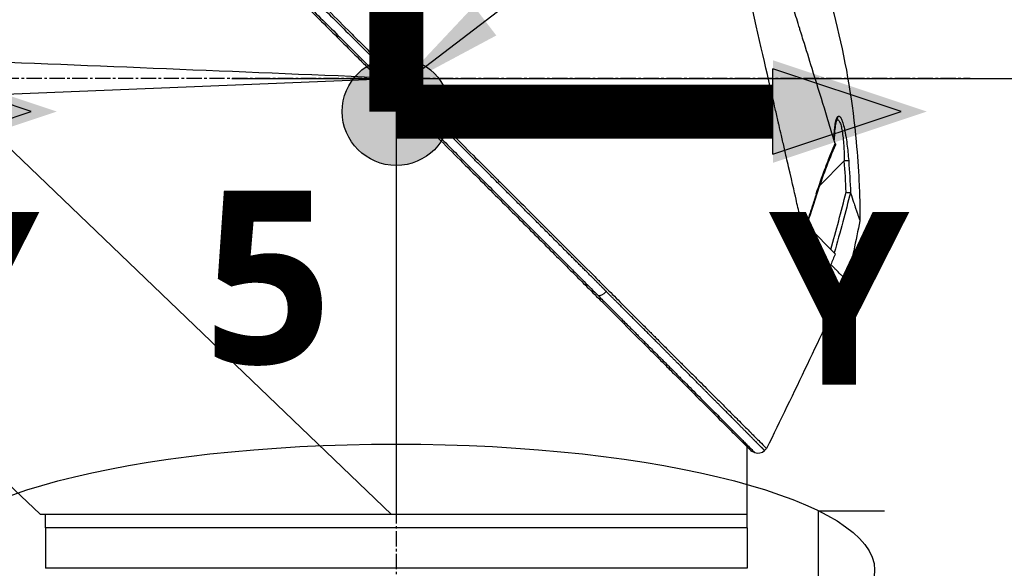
# Model space of a CAD drawing. Header units: millimetres. Extents: x 0 to 4378, y 0 to 2397.
# Tile 231 of 256: x 1460 to 1569, y 1815 to 1876. Entities that reach past the tile are written whole.
import ezdxf

# ---------------------------------------------------------------- set-up
doc = ezdxf.new("R2010")
doc.units = ezdxf.units.MM
doc.header["$LTSCALE"] = 0.2
doc.linetypes.add('CENTER2', pattern=[1.125, 0.75, -0.125, 0.125, -0.125])
for name, color, linetype in [('02_Center Line', 1, 'CENTER2'), ('07_Special Line2', 76, 'Continuous'), ('12_Before Rev.Num.', 5, 'Continuous'), ('13_After Rev.Num.', 6, 'Continuous')]:
    doc.layers.add(name, color=color, linetype=linetype)
doc.layers.add('14_Mark', color=7, linetype='Continuous', true_color=0xe03c31)
doc.styles.add('Rainbow-4.0 Style', font='malgunsl.ttf')
doc.styles.add('Rainbow-5.0 Style', font='malgunsl.ttf')
doc.dimstyles.new('Rainbow-4.0 Style', dxfattribs={"dimtxt": 3.5, "dimasz": 2.5, "dimexe": 1, "dimexo": 1, "dimgap": 1, "dimtad": 1, "dimdsep": 46, "dimtxsty": 'Rainbow-4.0 Style', "dimcen": 0, "dimclrd": 251, "dimclre": 251, "dimclrt": 7, "dimazin": 3, "dimtp": 0.1, "dimtm": 0.1, "dimtfac": 0.61, "dimtmove": 0, "dimatfit": 3, "dimfxl": 1, "dimlwd": -1, "dimlwe": -1, "dimarcsym": 1})
doc.dimstyles.new('Rainbow-5.0 Style', dxfattribs={"dimtxt": 4.5, "dimasz": 2.5, "dimexe": 1, "dimexo": 1, "dimgap": 1, "dimtad": 1, "dimdsep": 46, "dimtxsty": 'Rainbow-5.0 Style', "dimcen": 0, "dimclrd": 251, "dimclre": 251, "dimclrt": 7, "dimazin": 3, "dimtp": 0.1, "dimtm": 0.1, "dimtfac": 0.61, "dimtmove": 0, "dimatfit": 3, "dimfxl": 1, "dimlwd": -1, "dimlwe": -1, "dimarcsym": 1})

# ---------------------------------------------------------------- blocks, each defined once
blk = doc.blocks.new('*D126')
at = {"color": 251, "linetype": 'ByBlock', "transparency": 16777216}
for p, q in [((1483.19, 1869.11), (1834.85, 1869.11)), ((1829.85, 681.61), (1829.85, 1856.61)), ((1617.14, 669.11), (1834.85, 669.11))]:
    blk.add_line(p, q, dxfattribs=at)
at = {"color": 251, "transparency": 16777216}
for points in [[(1827.77, 1856.61), (1831.94, 1856.61), (1829.85, 1869.11)], [(1827.77, 681.61), (1831.94, 681.61), (1829.85, 669.11)]]:
    blk.add_solid(points, dxfattribs=at)
at = {"layer": 'Defpoints', "color": 0, "transparency": 16777216}
for p in [(1478.19, 1869.11), (1829.85, 1869.11), (1612.14, 669.11)]:
    blk.add_point(p, dxfattribs=at)
at = {"color": 7, "transparency": 16777216, "insert": (1815.75, 1269.11), "char_height": 17.5, "attachment_point": 5, "rotation": 90, "style": 'Rainbow-4.0 Style'}
blk.add_mtext('1200', dxfattribs=at)
blk = doc.blocks.new('*D127')
at = {"color": 251, "linetype": 'ByBlock', "transparency": 16777216}
for p, q in [((1556.64, 1869.11), (1778.89, 1869.11)), ((1773.89, 1770.91), (1773.89, 1856.61)), ((1667.34, 1758.41), (1778.89, 1758.41))]:
    blk.add_line(p, q, dxfattribs=at)
at = {"color": 251, "transparency": 16777216}
for points in [[(1771.81, 1856.61), (1775.98, 1856.61), (1773.89, 1869.11)], [(1771.81, 1770.91), (1775.98, 1770.91), (1773.89, 1758.41)]]:
    blk.add_solid(points, dxfattribs=at)
at = {"layer": 'Defpoints', "color": 0, "transparency": 16777216}
for p in [(1551.64, 1869.11), (1773.89, 1869.11), (1662.34, 1758.41)]:
    blk.add_point(p, dxfattribs=at)
at = {"color": 7, "transparency": 16777216, "insert": (1759.79, 1813.76), "char_height": 17.5, "attachment_point": 5, "rotation": 90, "style": 'Rainbow-4.0 Style'}
blk.add_mtext('110.7', dxfattribs=at)
blk = doc.blocks.new('*D128')
at = {"color": 251, "linetype": 'ByBlock', "transparency": 16777216}
for p, q in [((1501.44, 1915.69), (1501.44, 1965.27)), ((1612.14, 1804.58), (1612.14, 1965.27)), ((1513.94, 1960.27), (1599.64, 1960.27))]:
    blk.add_line(p, q, dxfattribs=at)
at = {"color": 251, "transparency": 16777216}
for points in [[(1513.94, 1962.35), (1513.94, 1958.18), (1501.44, 1960.27)], [(1599.64, 1962.35), (1599.64, 1958.18), (1612.14, 1960.27)]]:
    blk.add_solid(points, dxfattribs=at)
at = {"layer": 'Defpoints', "color": 0, "transparency": 16777216}
for p in [(1612.14, 1960.27), (1501.44, 1910.69), (1612.14, 1799.58)]:
    blk.add_point(p, dxfattribs=at)
at = {"color": 7, "transparency": 16777216, "insert": (1556.79, 1974.37), "char_height": 17.5, "attachment_point": 5, "style": 'Rainbow-4.0 Style'}
blk.add_mtext('110.7', dxfattribs=at)
blk = doc.blocks.new('A$C19ebd0c3_1234')
for q in [(46.93, -0.78), (54.3, 6.59)]:
    blk.add_line((46.93, 6.59), q)
blk.add_ellipse((0, 0), major_axis=(53.19, 0), ratio=0.263273)
blk = doc.blocks.new('A$C46360d6a')
at = {"layer": '07_Special Line2'}
blk.add_hatch(color=256, dxfattribs=at).paths.add_polyline_path([(49.156, 0), (34.9, 4.752), (34.9, -4.752)])
at = {"layer": '12_Before Rev.Num.'}
blk.add_hatch(color=256, dxfattribs=at).paths.add_polyline_path([(0, 49.156), (-4.752, 34.9), (4.752, 34.9)])
at = {"layer": '14_Mark'}
h = blk.add_hatch(color=256, dxfattribs=at)
h.dxf.hatch_style = 1
h.paths.add_polyline_path([(5, 0, 1), (-5, 0, 1)])
at = {"layer": '07_Special Line2'}
for p, q in [((34.9, -3.96), (34.9, 3.96)), ((46.78, 0), (34.9, 3.96)), ((34.9, -3.96), (46.78, 0))]:
    blk.add_line(p, q, dxfattribs=at)
at = {"layer": '07_Special Line2', "const_width": 5}
blk.add_lwpolyline([(34.9, 0), (0, 0)], dxfattribs=at)
at = {"layer": '12_Before Rev.Num.'}
for p, q in [((0, 46.78), (-3.96, 34.9)), ((3.96, 34.9), (0, 46.78)), ((3.96, 34.9), (-3.96, 34.9))]:
    blk.add_line(p, q, dxfattribs=at)
at = {"layer": '12_Before Rev.Num.', "const_width": 5}
blk.add_lwpolyline([(0, 34.9), (0, 0)], dxfattribs=at)
at = {"layer": '14_Mark'}
blk.add_circle((0, 0), 5, dxfattribs=at)
at = {"layer": '07_Special Line2', "insert": (34.529, -17.308), "char_height": 16, "attachment_point": 4, "style": 'Rainbow-5.0 Style'}
blk.add_mtext('{\\fMalgun Gothic Semilight|b1|i0|c129|p50;Y}', dxfattribs=at)
at = {"layer": '12_Before Rev.Num.', "insert": (-20.587, 35.725), "char_height": 16, "attachment_point": 4, "style": 'Rainbow-5.0 Style'}
blk.add_mtext('{\\fMalgun Gothic Semilight|b1|i0|c129|p50;Z}', dxfattribs=at)
at = {"layer": '14_Mark', "insert": (-17.839, -15.459), "char_height": 16, "attachment_point": 4, "style": 'Rainbow-5.0 Style'}
blk.add_mtext('{\\fMalgun Gothic Semilight|b1|i0|c129|p50;T}', dxfattribs=at)
blk = doc.blocks.new('A$Cc9315064')
at = {"layer": '07_Special Line2'}
blk.add_hatch(color=256, dxfattribs=at).paths.add_polyline_path([(49.156, 0), (34.9, 4.752), (34.9, -4.752)])
at = {"layer": '12_Before Rev.Num.'}
blk.add_hatch(color=256, dxfattribs=at).paths.add_polyline_path([(0, 49.156), (-4.752, 34.9), (4.752, 34.9)])
at = {"layer": '14_Mark'}
h = blk.add_hatch(color=256, dxfattribs=at)
h.dxf.hatch_style = 1
h.paths.add_polyline_path([(5, 0, 1), (-5, 0, 1)])
at = {"layer": '07_Special Line2'}
for p, q in [((34.9, -3.96), (34.9, 3.96)), ((46.78, 0), (34.9, 3.96)), ((34.9, -3.96), (46.78, 0))]:
    blk.add_line(p, q, dxfattribs=at)
at = {"layer": '07_Special Line2', "const_width": 5}
blk.add_lwpolyline([(34.9, 0), (0, 0)], dxfattribs=at)
at = {"layer": '12_Before Rev.Num.'}
for p, q in [((0, 46.78), (-3.96, 34.9)), ((3.96, 34.9), (0, 46.78)), ((3.96, 34.9), (-3.96, 34.9))]:
    blk.add_line(p, q, dxfattribs=at)
at = {"layer": '12_Before Rev.Num.', "const_width": 5}
blk.add_lwpolyline([(0, 34.9), (0, 0)], dxfattribs=at)
at = {"layer": '14_Mark'}
blk.add_circle((0, 0), 5, dxfattribs=at)
at = {"layer": '07_Special Line2', "insert": (34.529, -17.308), "char_height": 16, "attachment_point": 4, "style": 'Rainbow-5.0 Style'}
blk.add_mtext('{\\fMalgun Gothic Semilight|b1|i0|c129|p50;Y}', dxfattribs=at)
at = {"layer": '12_Before Rev.Num.', "insert": (-20.587, 35.725), "char_height": 16, "attachment_point": 4, "style": 'Rainbow-5.0 Style'}
blk.add_mtext('{\\fMalgun Gothic Semilight|b1|i0|c129|p50;Z}', dxfattribs=at)
at = {"layer": '14_Mark', "insert": (-17.839, -15.459), "char_height": 16, "attachment_point": 4, "style": 'Rainbow-5.0 Style'}
blk.add_mtext('{\\fMalgun Gothic Semilight|b1|i0|c129|p50;5}', dxfattribs=at)
blk = doc.blocks.new('A$C1d36c2ae')
for p, q in [((-126.38, 1369.84), (-126.38, 1369.84)), ((-121.6, 1369.64), (-121.6, 1369.65)), ((-119.77, 1369.57), (-119.77, 1369.57)), ((-119.27, 1369.55), (-119.27, 1369.55)), ((-159.7, 1367.2), (-113.08, 1369.1)), ((-113.08, 1369.1), (-112.6, 1369.12)), ((-159.7, 1367.2), (-111.22, 1320.7)), ((-110.7, 1367.22), (-110.7, 1320.7)), ((-61.73, 1364.55), (-61.73, 1364.55)), ((-61.73, 1364.55), (-61.73, 1364.55)), ((-63.62, 1357.27), (-60.89, 1360.01)), ((-63.74, 1357.16), (-63.74, 1357.16)), ((-65.11, 1352.81), (-65.06, 1352.86)), ((-65.08, 1352.88), (-65.06, 1352.86)), ((-65.06, 1352.86), (-64.8, 1352.59)), ((-61.89, 1349.68), (-64.8, 1352.59)), ((-62.39, 1348.49), (-62.39, 1348.49)), ((-62.39, 1348.49), (-62.39, 1348.49)), ((-62.39, 1348.49), (-62.39, 1348.49)), ((-71.7, 1320.7), (-71.7, 1328.22)), ((-71.22, 1327.74), (-70.85, 1327.58)), ((-69.76, 1327.8), (-69.53, 1328.03)), ((-153.8, 1324.07), (-150.3, 1320.77)), ((-111.22, 1320.7), (-150.23, 1320.7)), ((-149.7, 1319.2), (-149.7, 1320.7)), ((-110.7, 1320.7), (-111.22, 1320.7)), ((-71.7, 1320.7), (-110.7, 1320.7)), ((-71.7, 1320.7), (-110.7, 1320.7)), ((-71.7, 1319.2), (-71.7, 1320.7)), ((-71.7, 1319.2), (-149.7, 1319.2)), ((-71.7, 1319.2), (-149.7, 1319.2)), ((-149.7, 1319.2), (-149.7, 1314.7)), ((-71.7, 1319.2), (-71.7, 1314.7)), ((-71.7, 1314.7), (-149.7, 1314.7))]:
    blk.add_line(p, q)
blk.add_arc((-70.46, 1328.51), 1, 247.0478, 315.0003)
for centre, major_axis, ratio, start_param, end_param in [((-112.64, 1370.82), (-0.707, -0.708), 0.014107, 4.712384, 6.026259), ((-62.11, 1364.88), (0.365, -0.341), 0.967774, 0.031819, 0.893203), ((-60.9, 1360), (0.499, 0.036), 0.01714, 0.149461, 1.551007), ((-270.53, 1365.66), (194.42, 114.35), 0.811755, 5.576632, 5.609274), ((144.96, 1233.43), (-235.1, -235.11), 0.712878, 4.90627, 4.909966), ((-87.65, 1345.79), (-0.708, -0.706), 0.435637, 0.291628, 1.571358), ((-150.31, 1320.76), (0.685, -0.645), 0.008693, 1.464682, 1.570872), ((-150.31, 1320.76), (-0.685, 0.645), 0.008695, 4.606273, 4.712465)]:
    blk.add_ellipse(centre, major_axis=major_axis, ratio=ratio, start_param=start_param, end_param=end_param)
for points, knots in [([(-152.18, 1410.26), (-152.18, 1410.27), (-152.1, 1410.19), (-151.86, 1409.94), (-151.75, 1409.84), (-151.61, 1409.7), (-151.43, 1409.52), (-151.42, 1409.51), (-151.42, 1409.51), (-151.41, 1409.5), (-151.25, 1409.34), (-151.06, 1409.15), (-150.83, 1408.92), (-150.63, 1408.73), (-150.41, 1408.51), (-150.16, 1408.26), (-150.13, 1408.23), (-150.1, 1408.2), (-150.07, 1408.16), (-149.82, 1407.92), (-149.55, 1407.65), (-149.24, 1407.35), (-149.22, 1407.32), (-149.19, 1407.29), (-149.16, 1407.26), (-149.02, 1407.12), (-148.86, 1406.97), (-148.7, 1406.81), (-148.61, 1406.71), (-148.51, 1406.62), (-148.41, 1406.52), (-148.36, 1406.47), (-148.31, 1406.42), (-148.26, 1406.37), (-148.21, 1406.32), (-148.18, 1406.28), (-148.12, 1406.23), (-148.12, 1406.22), (-148.11, 1406.22), (-148.11, 1406.21), (-147.42, 1405.53), (-146.71, 1404.82), (-146.01, 1404.12), (-145.56, 1403.67), (-145.11, 1403.23), (-144.67, 1402.79), (-144.18, 1402.3), (-143.69, 1401.81), (-143.23, 1401.35), (-142.82, 1400.94), (-142.42, 1400.55), (-142.05, 1400.17), (-141.33, 1399.46), (-140.69, 1398.82), (-140.14, 1398.27), (-140.01, 1398.14), (-139.89, 1398.03), (-139.78, 1397.91), (-139.47, 1397.6), (-139.19, 1397.32), (-138.94, 1397.08), (-138.82, 1396.95), (-138.71, 1396.84), (-138.6, 1396.74), (-138.57, 1396.7), (-138.54, 1396.67), (-138.51, 1396.64), (-138.49, 1396.62), (-138.47, 1396.61), (-138.45, 1396.59), (-138.43, 1396.56), (-138.41, 1396.54), (-138.38, 1396.52), (-138.37, 1396.51), (-138.36, 1396.5), (-138.35, 1396.49), (-138.35, 1396.48), (-138.35, 1396.48), (-138.35, 1396.48), (-138.34, 1396.48), (-138.34, 1396.48), (-138.34, 1396.48), (-138.34, 1396.47), (-138.33, 1396.47), (-138.32, 1396.45), (-137.95, 1396.09), (-137.58, 1395.71), (-137.2, 1395.34), (-136.06, 1394.2), (-134.9, 1393.04), (-133.73, 1391.87), (-132.53, 1390.67), (-131.32, 1389.47), (-130.11, 1388.26), (-128.86, 1387.02), (-127.62, 1385.78), (-126.38, 1384.54), (-125.97, 1384.13), (-125.57, 1383.73), (-125.16, 1383.32), (-124.93, 1383.1), (-124.71, 1382.87), (-124.49, 1382.65), (-123.85, 1382.01), (-123.21, 1381.38), (-122.58, 1380.74), (-121.27, 1379.44), (-119.99, 1378.15), (-118.72, 1376.89), (-118.06, 1376.23), (-117.42, 1375.59), (-116.77, 1374.95), (-116.12, 1374.29), (-115.47, 1373.64), (-114.82, 1373), (-114.09, 1372.27), (-113.37, 1371.54), (-112.65, 1370.83)], [0.0000275, 0.0000275, 0.0000275, 0.0000275, 0.0859853, 0.0859853, 0.0859853, 0.1241981, 0.1241981, 0.1241981, 0.125, 0.125, 0.125, 0.1589987, 0.1589987, 0.1589987, 0.1875, 0.1875, 0.1875, 0.1911709, 0.1911709, 0.1911709, 0.21875, 0.21875, 0.21875, 0.2212271, 0.2212271, 0.2212271, 0.234375, 0.234375, 0.234375, 0.2421875, 0.2421875, 0.2421875, 0.2460938, 0.2460938, 0.2460938, 0.2496161, 0.2496161, 0.2496161, 0.25, 0.25, 0.25, 0.2912742, 0.2912742, 0.2912742, 0.3179228, 0.3179228, 0.3179228, 0.3481944, 0.3481944, 0.3481944, 0.375, 0.375, 0.375, 0.4261619, 0.4261619, 0.4261619, 0.4375, 0.4375, 0.4375, 0.46875, 0.46875, 0.46875, 0.484375, 0.484375, 0.484375, 0.4893023, 0.4893023, 0.4893023, 0.4921875, 0.4921875, 0.4921875, 0.4960938, 0.4960938, 0.4960938, 0.4980469, 0.4980469, 0.4980469, 0.4986572, 0.4986572, 0.4986572, 0.4992676, 0.4992676, 0.4992676, 0.5, 0.5, 0.5, 0.5215625, 0.5215625, 0.5215625, 0.5877727, 0.5877727, 0.5877727, 0.656049, 0.656049, 0.656049, 0.7265974, 0.7265974, 0.7265974, 0.75, 0.75, 0.75, 0.7627993, 0.7627993, 0.7627993, 0.7996666, 0.7996666, 0.7996666, 0.8755356, 0.8755356, 0.8755356, 0.9146293, 0.9146293, 0.9146293, 0.9545641, 0.9545641, 0.9545641, 1, 1, 1, 1]), ([(-151.97, 1410.47), (-151.97, 1410.47), (-151.91, 1410.41), (-151.65, 1410.15), (-151.47, 1409.97), (-150.72, 1409.22), (-149.99, 1408.49), (-148.81, 1407.31), (-148.53, 1407.03), (-147.91, 1406.41), (-147.55, 1406.05), (-146.21, 1404.71), (-145.11, 1403.61), (-143.61, 1402.11), (-143.29, 1401.79), (-142.22, 1400.72), (-141.44, 1399.94), (-139.78, 1398.28), (-138.89, 1397.39), (-137.51, 1396.01), (-137.03, 1395.53), (-136.05, 1394.55), (-135.54, 1394.05), (-134.5, 1393), (-133.97, 1392.47), (-132.27, 1390.77), (-131.1, 1389.6), (-129.29, 1387.79), (-128.66, 1387.16), (-127.38, 1385.88), (-126.72, 1385.22), (-125.36, 1383.86), (-124.67, 1383.17), (-123.61, 1382.12), (-123.26, 1381.76), (-122.15, 1380.66), (-121.41, 1379.91), (-119.03, 1377.53), (-117.38, 1375.88), (-115.34, 1373.84), (-114.93, 1373.43), (-113.99, 1372.5), (-113.46, 1371.96), (-112.56, 1371.07), (-112.24, 1370.74), (-111.8, 1370.31), (-111.74, 1370.24), (-111.6, 1370.1), (-111.53, 1370.03), (-111.21, 1369.71), (-111.01, 1369.51), (-110.66, 1369.16), (-110.56, 1369.06), (-110.28, 1368.78), (-110.13, 1368.63), (-109.82, 1368.32), (-109.67, 1368.17), (-109.42, 1367.92), (-109.31, 1367.82), (-109.12, 1367.63), (-109.04, 1367.54), (-108.85, 1367.35), (-108.74, 1367.24), (-108.54, 1367.04), (-108.45, 1366.95), (-107.1, 1365.6), (-105.83, 1364.33), (-103.76, 1362.27), (-102.96, 1361.46), (-101.39, 1359.89), (-100.62, 1359.13), (-99.49, 1357.99), (-99.13, 1357.63), (-98.02, 1356.53), (-97.29, 1355.8), (-93.83, 1352.33), (-91.16, 1349.66), (-88.46, 1346.97), (-88.33, 1346.83), (-88.05, 1346.56), (-87.92, 1346.42), (-87.65, 1346.15), (-87.51, 1346.01), (-87.27, 1345.77), (-87.17, 1345.67), (-86.51, 1345.02), (-85.97, 1344.47), (-85.29, 1343.79), (-85.14, 1343.64), (-84.86, 1343.36), (-84.73, 1343.23), (-84.47, 1342.97), (-84.34, 1342.84), (-84.04, 1342.54), (-83.88, 1342.38), (-83.56, 1342.06), (-83.4, 1341.9), (-83.07, 1341.58), (-82.9, 1341.4), (-82.65, 1341.15), (-82.57, 1341.07), (-82.38, 1340.89), (-82.27, 1340.77), (-82.03, 1340.53), (-81.9, 1340.4), (-81.58, 1340.09), (-81.4, 1339.9), (-81.02, 1339.52), (-80.83, 1339.33), (-80.24, 1338.74), (-79.86, 1338.36), (-79.39, 1337.89), (-79.3, 1337.8), (-79.07, 1337.57), (-78.93, 1337.44), (-78.65, 1337.15), (-78.5, 1337), (-78.2, 1336.7), (-78.05, 1336.55), (-77.74, 1336.24), (-77.59, 1336.09), (-77.3, 1335.8), (-77.16, 1335.66), (-76.74, 1335.24), (-76.47, 1334.97), (-75.96, 1334.46), (-75.71, 1334.21), (-75.25, 1333.75), (-75.03, 1333.53), (-74.41, 1332.91), (-74.03, 1332.53), (-73.34, 1331.84), (-73.03, 1331.54), (-72.49, 1330.99), (-72.25, 1330.75), (-71.82, 1330.32), (-71.63, 1330.14), (-71.38, 1329.88), (-71.3, 1329.81), (-71.09, 1329.59), (-70.96, 1329.46), (-70.62, 1329.13), (-70.44, 1328.94), (-70.03, 1328.53), (-69.84, 1328.34), (-69.65, 1328.15), (-69.6, 1328.11), (-69.56, 1328.06), (-69.55, 1328.05), (-69.53, 1328.03), (-69.53, 1328.03), (-69.53, 1328.03)], [-21.000836, -21.000836, -21.000836, -21.000836, -20.328863, -20.328863, -19.655828, -19.655828, -18.308332, -18.308332, -17.924512, -17.924512, -17.485993, -17.485993, -16.316696, -16.316696, -16.006668, -16.006668, -15.296307, -15.296307, -14.534305, -14.534305, -14.139555, -14.139555, -13.730091, -13.730091, -13.30546, -13.30546, -12.401825, -12.401825, -11.929878, -11.929878, -11.437802, -11.437802, -10.9252, -10.9252, -10.663362, -10.663362, -10.117833, -10.117833, -8.934625, -8.934625, -8.645977, -8.645977, -8.260408, -8.260408, -8.006475, -8.006475, -7.961161, -7.961161, -7.91407, -7.91407, -7.778509, -7.778509, -7.724161, -7.724161, -7.666804, -7.666804, -7.602838, -7.602838, -7.565627, -7.565627, -7.532521, -7.532521, -7.488032, -7.488032, -7.450837, -7.450837, -6.924212, -6.924212, -6.587553, -6.587553, -6.265466, -6.265466, -6.109966, -6.109966, -5.79866, -5.79866, -4.627003, -4.627003, -4.564096, -4.564096, -4.501625, -4.501625, -4.439084, -4.439084, -4.389917, -4.389917, -4.135415, -4.135415, -4.06302, -4.06302, -4.00074, -4.00074, -3.938004, -3.938004, -3.858125, -3.858125, -3.782258, -3.782258, -3.697501, -3.697501, -3.658476, -3.658476, -3.601749, -3.601749, -3.53559, -3.53559, -3.439968, -3.439968, -3.337887, -3.337887, -3.131131, -3.131131, -3.082568, -3.082568, -3.005474, -3.005474, -2.922888, -2.922888, -2.834293, -2.834293, -2.74619, -2.74619, -2.661641, -2.661641, -2.496608, -2.496608, -2.34096, -2.34096, -2.194458, -2.194458, -1.921626, -1.921626, -1.681164, -1.681164, -1.470918, -1.470918, -1.287493, -1.287493, -1.207074, -1.207074, -1.056347, -1.056347, -0.792008, -0.792008, -0.395398, -0.395398, -0.197631, -0.197631, -0.099394, -0.099394, 0, 0, 0, 0]), ([(-152.37, 1409.13), (-152.38, 1409.13), (-152.27, 1409.02), (-152.06, 1408.81), (-151.95, 1408.7), (-151.81, 1408.56), (-151.64, 1408.39), (-151.47, 1408.22), (-151.27, 1408.03), (-151.05, 1407.8), (-150.82, 1407.58), (-150.58, 1407.33), (-150.3, 1407.06), (-150.03, 1406.79), (-149.73, 1406.49), (-149.41, 1406.18), (-149.1, 1405.86), (-148.75, 1405.52), (-148.39, 1405.16), (-147.76, 1404.52), (-147.06, 1403.83), (-146.32, 1403.08), (-145.89, 1402.66), (-145.45, 1402.22), (-145, 1401.77), (-144.54, 1401.31), (-144.06, 1400.84), (-143.57, 1400.35), (-142.6, 1399.38), (-141.58, 1398.36), (-140.52, 1397.3), (-140, 1396.78), (-139.46, 1396.24), (-138.92, 1395.7), (-138.49, 1395.27), (-138.06, 1394.85), (-137.63, 1394.41), (-136.51, 1393.3), (-135.36, 1392.15), (-134.19, 1390.98), (-133.02, 1389.81), (-131.83, 1388.62), (-130.62, 1387.41), (-129.4, 1386.2), (-128.17, 1384.97), (-126.93, 1383.73), (-126.31, 1383.1), (-125.68, 1382.48), (-125.05, 1381.85), (-124.42, 1381.22), (-123.79, 1380.59), (-123.16, 1379.96), (-121.89, 1378.69), (-120.62, 1377.42), (-119.34, 1376.14), (-118.69, 1375.5), (-118.05, 1374.86), (-117.41, 1374.22), (-116.77, 1373.57), (-116.12, 1372.93), (-115.48, 1372.29), (-114.76, 1371.57), (-114.04, 1370.85), (-113.33, 1370.14)], [0, 0, 0, 0, 0.0671031, 0.0671031, 0.0671031, 0.1029277, 0.1029277, 0.1029277, 0.1387919, 0.1387919, 0.1387919, 0.1747111, 0.1747111, 0.1747111, 0.2106779, 0.2106779, 0.2106779, 0.2467042, 0.2467042, 0.2467042, 0.3103939, 0.3103939, 0.3103939, 0.3465771, 0.3465771, 0.3465771, 0.383319, 0.383319, 0.383319, 0.4564224, 0.4564224, 0.4564224, 0.4927866, 0.4927866, 0.4927866, 0.5210907, 0.5210907, 0.5210907, 0.5939582, 0.5939582, 0.5939582, 0.6669229, 0.6669229, 0.6669229, 0.7399622, 0.7399622, 0.7399622, 0.7765034, 0.7765034, 0.7765034, 0.8130598, 0.8130598, 0.8130598, 0.886194, 0.886194, 0.886194, 0.9227702, 0.9227702, 0.9227702, 0.9593497, 0.9593497, 0.9593497, 1, 1, 1, 1]), ([(-152.16, 1408.68), (-152.16, 1408.68), (-152.16, 1408.68), (-151.4, 1407.92), (-150.96, 1407.48), (-150.23, 1406.75), (-150.05, 1406.57), (-148.41, 1404.93), (-146.35, 1402.87), (-143.27, 1399.79), (-142.56, 1399.08), (-140.08, 1396.6), (-138.2, 1394.72), (-135.2, 1391.72), (-134.12, 1390.64), (-131.86, 1388.38), (-130.67, 1387.19), (-128.15, 1384.67), (-126.82, 1383.34), (-124.02, 1380.54), (-122.54, 1379.06), (-120.28, 1376.8), (-119.5, 1376.02), (-117.42, 1373.94), (-116.11, 1372.63), (-114.48, 1371), (-114.16, 1370.68), (-113.62, 1370.14), (-113.43, 1369.95), (-113.02, 1369.54), (-112.86, 1369.38), (-112.52, 1369.04), (-112.34, 1368.86), (-112, 1368.52), (-111.84, 1368.36), (-111.41, 1367.93), (-111.12, 1367.64), (-110.76, 1367.29), (-110.69, 1367.21), (-110.52, 1367.04), (-110.43, 1366.95), (-110.12, 1366.64), (-109.96, 1366.48), (-109.36, 1365.88), (-108.95, 1365.48), (-106.9, 1363.42), (-105.24, 1361.76), (-102.84, 1359.36), (-102.08, 1358.6), (-99.86, 1356.38), (-98.42, 1354.94), (-95.68, 1352.2), (-94.38, 1350.9), (-92.51, 1349.03), (-91.93, 1348.45), (-90.21, 1346.74), (-89.1, 1345.62), (-87, 1343.52), (-86.01, 1342.53), (-84.15, 1340.67), (-83.27, 1339.79), (-82.03, 1338.55), (-81.65, 1338.17), (-80.91, 1337.43), (-80.56, 1337.08), (-79.57, 1336.09), (-78.94, 1335.47), (-77.82, 1334.34), (-77.31, 1333.83), (-75.98, 1332.5), (-75.21, 1331.73), (-74.26, 1330.78), (-74.01, 1330.53), (-73.37, 1329.89), (-73.01, 1329.53), (-72.21, 1328.73), (-71.84, 1328.36), (-71.53, 1328.05), (-71.48, 1328), (-71.36, 1327.88), (-71.31, 1327.83), (-71.23, 1327.76), (-71.22, 1327.74), (-71.22, 1327.74)], [-15.738203, -15.738203, -15.738203, -15.738203, -14.793481, -14.793481, -14.173934, -14.173934, -13.996984, -13.996984, -12.579476, -12.579476, -12.176243, -12.176243, -11.215253, -11.215253, -10.695697, -10.695697, -10.142358, -10.142358, -9.539575, -9.539575, -8.883963, -8.883963, -8.543526, -8.543526, -7.972636, -7.972636, -7.829924, -7.829924, -7.73886, -7.73886, -7.680875, -7.680875, -7.616244, -7.616244, -7.560081, -7.560081, -7.459116, -7.459116, -7.430908, -7.430908, -7.397967, -7.397967, -7.318024, -7.318024, -7.146824, -7.146824, -6.455961, -6.455961, -6.135134, -6.135134, -5.518203, -5.518203, -4.951279, -4.951279, -4.691225, -4.691225, -4.182012, -4.182012, -3.710062, -3.710062, -3.272291, -3.272291, -3.069642, -3.069642, -2.879581, -2.879581, -2.522736, -2.522736, -2.208798, -2.208798, -1.659444, -1.659444, -1.453529, -1.453529, -1.091939, -1.091939, -0.546675, -0.546675, -0.410051, -0.410051, -0.205023, -0.205023, 0, 0, 0, 0]), ([(-65.42, 1352.11), (-65.54, 1352.65), (-65.66, 1353.16), (-65.91, 1354.3), (-66.06, 1354.9), (-66.33, 1356.08), (-66.61, 1357.39), (-67.24, 1360.05), (-67.4, 1360.71), (-67.6, 1361.6), (-67.65, 1361.84), (-67.76, 1362.33), (-67.82, 1362.59), (-67.96, 1363.22), (-68.05, 1363.6), (-68.17, 1364.1), (-68.2, 1364.23), (-68.33, 1364.83), (-68.45, 1365.32), (-68.74, 1366.61), (-68.93, 1367.42), (-69.93, 1371.8), (-70.96, 1376.25), (-72.16, 1381.54), (-72.22, 1381.79), (-72.34, 1382.32), (-72.4, 1382.59), (-72.52, 1383.1), (-72.57, 1383.35), (-72.87, 1384.61), (-73.09, 1385.6), (-73.43, 1387.07), (-73.54, 1387.56), (-74.11, 1390.01), (-74.54, 1391.91), (-75.06, 1394.16), (-75.16, 1394.6), (-76.06, 1398.54), (-76.75, 1401.56), (-77.63, 1405.4), (-77.91, 1406.61), (-78.23, 1408), (-78.31, 1408.39), (-78.46, 1409.02), (-78.51, 1409.26), (-78.55, 1409.4)], [0, 0, 0, 0, 0.224226, 0.224226, 0.438481, 0.438481, 0.643813, 0.643813, 0.718212, 0.718212, 0.74576, 0.74576, 0.776284, 0.776284, 0.820204, 0.820204, 0.834927, 0.834927, 0.896521, 0.896521, 0.995652, 0.995652, 1.428405, 1.428405, 1.450296, 1.450296, 1.471663, 1.471663, 1.492327, 1.492327, 1.574835, 1.574835, 1.616316, 1.616316, 1.784634, 1.784634, 1.826029, 1.826029, 2.164003, 2.164003, 2.373598, 2.373598, 2.479923, 2.479923, 2.586935, 2.586935, 2.586935, 2.586935]), ([(-61.89, 1361.94), (-62.08, 1362.55), (-62.28, 1363.19), (-62.68, 1364.5), (-62.89, 1365.18), (-63.54, 1367.29), (-64, 1368.77), (-64.79, 1371.33), (-65.12, 1372.39), (-65.54, 1373.74), (-65.63, 1374.03), (-65.76, 1374.46), (-65.8, 1374.6), (-66.07, 1375.46), (-66.29, 1376.17), (-66.62, 1377.26), (-66.74, 1377.65), (-67, 1378.46), (-67.13, 1378.87), (-67.39, 1379.72), (-67.53, 1380.15), (-67.8, 1381.02), (-67.94, 1381.45), (-68.22, 1382.32), (-68.36, 1382.75), (-69.06, 1384.92), (-69.61, 1386.63), (-70.26, 1388.68), (-70.39, 1389.07), (-70.77, 1390.27), (-71.02, 1391.06), (-71.51, 1392.61), (-71.75, 1393.37), (-72.1, 1394.47), (-72.22, 1394.83), (-72.44, 1395.54), (-72.55, 1395.88), (-72.76, 1396.55), (-72.86, 1396.88), (-73.07, 1397.54), (-73.17, 1397.86), (-73.31, 1398.32), (-73.36, 1398.46), (-74.1, 1400.84), (-74.68, 1402.68), (-75.14, 1404.22), (-75.19, 1404.38), (-75.32, 1404.81), (-75.39, 1405.06), (-75.55, 1405.62), (-75.63, 1405.9), (-75.72, 1406.24), (-75.75, 1406.33), (-75.79, 1406.5), (-75.81, 1406.57), (-75.83, 1406.62)], [0.00002, 0.00002, 0.00002, 0.00002, 0.259158, 0.259158, 0.518708, 0.518708, 1.038075, 1.038075, 1.384705, 1.384705, 1.477831, 1.477831, 1.526561, 1.526561, 1.759973, 1.759973, 1.890971, 1.890971, 2.029156, 2.029156, 2.171186, 2.171186, 2.316283, 2.316283, 2.460898, 2.460898, 3.049329, 3.049329, 3.189055, 3.189055, 3.478614, 3.478614, 3.769885, 3.769885, 3.913253, 3.913253, 4.056001, 4.056001, 4.19686, 4.19686, 4.341119, 4.341119, 4.411312, 4.411312, 5.498875, 5.498875, 5.634552, 5.634552, 5.872375, 5.872375, 6.229939, 6.229939, 6.408513, 6.408513, 6.587137, 6.587137, 6.587137, 6.587137]), ([(-65.65, 1387.08), (-62.36, 1379.18), (-60.35, 1370.65), (-59.43, 1360.67), (-59.33, 1359.21), (-59.21, 1356.81), (-59.18, 1355.88), (-59.15, 1354.41), (-59.15, 1353.86), (-59.15, 1353.36)], [0, 0, 0, 0, 2.569332, 2.569332, 3.007712, 3.007712, 3.288956, 3.288956, 3.446993, 3.446993, 3.446993, 3.446993]), ([(-112.18, 1370.36), (-112.21, 1370.32), (-112.25, 1370.28), (-112.29, 1370.25), (-112.32, 1370.21), (-112.36, 1370.17), (-112.4, 1370.13), (-112.44, 1370.1), (-112.47, 1370.06), (-112.51, 1370.02), (-112.54, 1369.99), (-112.58, 1369.96), (-112.61, 1369.92), (-112.64, 1369.89), (-112.67, 1369.86), (-112.7, 1369.83), (-112.72, 1369.81), (-112.75, 1369.78), (-112.77, 1369.76), (-112.79, 1369.74), (-112.81, 1369.72), (-112.82, 1369.71), (-112.84, 1369.69), (-112.85, 1369.68), (-112.86, 1369.67)], [0, 0, 0, 0, 0.125, 0.125, 0.125, 0.25, 0.25, 0.25, 0.375, 0.375, 0.375, 0.5, 0.5, 0.5, 0.625, 0.625, 0.625, 0.75, 0.75, 0.75, 0.875, 0.875, 0.875, 1, 1, 1, 1]), ([(-113.33, 1370.14), (-113.31, 1370.12), (-113.3, 1370.11), (-113.29, 1370.1), (-113.14, 1369.95), (-113, 1369.81), (-112.86, 1369.67)], [0, 0, 0, 0, 0.084771, 0.084771, 0.084771, 1, 1, 1, 1]), ([(-111.78, 1369.96), (-111.82, 1369.93), (-111.86, 1369.89), (-111.89, 1369.85), (-111.93, 1369.81), (-111.97, 1369.78), (-112, 1369.74), (-112.04, 1369.7), (-112.08, 1369.67), (-112.11, 1369.63), (-112.15, 1369.59), (-112.18, 1369.56), (-112.21, 1369.53), (-112.25, 1369.5), (-112.28, 1369.47), (-112.3, 1369.44), (-112.33, 1369.41), (-112.35, 1369.39), (-112.37, 1369.37), (-112.4, 1369.35), (-112.41, 1369.33), (-112.43, 1369.31), (-112.44, 1369.3), (-112.46, 1369.29), (-112.47, 1369.28)], [0, 0, 0, 0, 0.125, 0.125, 0.125, 0.25, 0.25, 0.25, 0.375, 0.375, 0.375, 0.5, 0.5, 0.5, 0.625, 0.625, 0.625, 0.75, 0.75, 0.75, 0.875, 0.875, 0.875, 1, 1, 1, 1]), ([(-112.47, 1369.28), (-112.18, 1368.99), (-111.89, 1368.7), (-111.6, 1368.41), (-111.31, 1368.12), (-111.02, 1367.83), (-110.73, 1367.54)], [0, 0, 0, 0, 0.500049, 0.500049, 0.500049, 1, 1, 1, 1]), ([(-110.05, 1368.22), (-110.33, 1368.51), (-110.62, 1368.8), (-110.91, 1369.09), (-111.2, 1369.38), (-111.49, 1369.67), (-111.78, 1369.96)], [0, 0, 0, 0, 0.499983, 0.499983, 0.499983, 1, 1, 1, 1]), ([(-110.05, 1368.22), (-110.08, 1368.19), (-110.12, 1368.15), (-110.16, 1368.11), (-110.19, 1368.08), (-110.23, 1368.04), (-110.27, 1368), (-110.3, 1367.97), (-110.34, 1367.93), (-110.38, 1367.89), (-110.41, 1367.86), (-110.44, 1367.83), (-110.47, 1367.79), (-110.51, 1367.76), (-110.54, 1367.73), (-110.57, 1367.7), (-110.59, 1367.68), (-110.62, 1367.65), (-110.64, 1367.63), (-110.66, 1367.61), (-110.68, 1367.59), (-110.69, 1367.58), (-110.71, 1367.56), (-110.72, 1367.55), (-110.73, 1367.54)], [0, 0, 0, 0, 0.125, 0.125, 0.125, 0.25, 0.25, 0.25, 0.375, 0.375, 0.375, 0.496983, 0.496983, 0.496983, 0.625, 0.625, 0.625, 0.75, 0.75, 0.75, 0.875, 0.875, 0.875, 1, 1, 1, 1]), ([(-109.18, 1367.36), (-109.32, 1367.5), (-109.47, 1367.65), (-109.76, 1367.93), (-109.9, 1368.08), (-110.05, 1368.22)], [0.000007, 0.000007, 0.000007, 0.000007, 0.4987592, 0.4987592, 1, 1, 1, 1]), ([(-109.18, 1367.36), (-109.21, 1367.32), (-109.25, 1367.28), (-109.29, 1367.25), (-109.32, 1367.21), (-109.36, 1367.17), (-109.4, 1367.13), (-109.44, 1367.1), (-109.47, 1367.06), (-109.51, 1367.03), (-109.54, 1366.99), (-109.58, 1366.96), (-109.61, 1366.93), (-109.64, 1366.89), (-109.67, 1366.86), (-109.7, 1366.84), (-109.73, 1366.81), (-109.75, 1366.79), (-109.77, 1366.77), (-109.8, 1366.75), (-109.81, 1366.73), (-109.83, 1366.71), (-109.85, 1366.7), (-109.86, 1366.69), (-109.87, 1366.68)], [0, 0, 0, 0, 0.125, 0.125, 0.125, 0.25, 0.25, 0.25, 0.375, 0.375, 0.375, 0.5, 0.5, 0.5, 0.625, 0.625, 0.625, 0.75, 0.75, 0.75, 0.875, 0.875, 0.875, 1, 1, 1, 1]), ([(-109.87, 1366.68), (-109.59, 1366.4), (-109.3, 1366.11), (-109.02, 1365.83), (-108.74, 1365.54), (-108.45, 1365.26), (-108.16, 1364.97), (-107.03, 1363.84), (-105.9, 1362.71), (-104.77, 1361.58), (-103.62, 1360.43), (-102.48, 1359.28), (-101.34, 1358.14), (-100.2, 1357), (-99.06, 1355.87), (-97.94, 1354.74), (-95.71, 1352.51), (-93.52, 1350.31), (-91.38, 1348.18), (-91.02, 1347.81), (-90.65, 1347.44), (-90.29, 1347.08), (-90.12, 1346.91), (-89.96, 1346.75), (-89.8, 1346.59), (-89.28, 1346.06), (-88.76, 1345.54), (-88.24, 1345.03)], [0, 0, 0, 0, 0.037905, 0.037905, 0.037905, 0.076407, 0.076407, 0.076407, 0.228573, 0.228573, 0.228573, 0.383709, 0.383709, 0.383709, 0.538779, 0.538779, 0.538779, 0.846375, 0.846375, 0.846375, 0.899464, 0.899464, 0.899464, 0.923234, 0.923234, 0.923234, 1, 1, 1, 1]), ([(-62.03, 1362.39), (-62.02, 1362.63), (-62.01, 1362.85), (-62, 1363.05), (-61.99, 1363.17), (-61.99, 1363.29), (-61.98, 1363.4), (-61.97, 1363.46), (-61.97, 1363.51), (-61.96, 1363.56), (-61.96, 1363.62), (-61.95, 1363.64), (-61.94, 1363.72), (-61.94, 1363.79), (-61.93, 1363.85), (-61.92, 1363.92), (-61.91, 1363.99), (-61.9, 1364.06), (-61.89, 1364.13), (-61.87, 1364.25), (-61.85, 1364.34), (-61.82, 1364.46), (-61.76, 1364.7), (-61.7, 1364.86), (-61.62, 1364.94)], [0.041266, 0.041266, 0.041266, 0.041266, 0.25, 0.25, 0.25, 0.375, 0.375, 0.375, 0.4375, 0.4375, 0.4375, 0.5, 0.5, 0.5, 0.5575644, 0.5575644, 0.5575644, 0.625, 0.625, 0.625, 0.75, 0.75, 0.75, 1, 1, 1, 1]), ([(-61.62, 1364.94), (-61.57, 1365), (-61.5, 1365.01), (-61.45, 1364.98), (-61.41, 1364.96), (-61.38, 1364.93), (-61.35, 1364.89), (-61.34, 1364.88), (-61.33, 1364.87), (-61.32, 1364.86), (-61.3, 1364.83), (-61.27, 1364.79), (-61.25, 1364.74), (-61.22, 1364.68), (-61.18, 1364.61), (-61.15, 1364.53), (-61.14, 1364.49), (-61.12, 1364.45), (-61.11, 1364.42), (-61.09, 1364.37), (-61.07, 1364.32), (-61.05, 1364.26), (-60.99, 1364.06), (-60.93, 1363.83), (-60.87, 1363.58), (-60.85, 1363.46), (-60.82, 1363.33), (-60.79, 1363.2), (-60.77, 1363.06), (-60.74, 1362.92), (-60.72, 1362.78), (-60.67, 1362.5), (-60.63, 1362.2), (-60.59, 1361.89), (-60.51, 1361.3), (-60.45, 1360.68), (-60.4, 1360.04)], [0, 0, 0, 0, 0.068487, 0.068487, 0.068487, 0.110613, 0.110613, 0.110613, 0.125, 0.125, 0.125, 0.165111, 0.165111, 0.165111, 0.221432, 0.221432, 0.221432, 0.25, 0.25, 0.25, 0.287562, 0.287562, 0.287562, 0.427692, 0.427692, 0.427692, 0.5, 0.5, 0.5, 0.5757, 0.5757, 0.5757, 0.720411, 0.720411, 0.720411, 1, 1, 1, 1]), ([(-61.73, 1364.55), (-61.73, 1364.55), (-61.74, 1364.54), (-61.76, 1364.5), (-61.77, 1364.46), (-61.82, 1364.31), (-61.84, 1364.2), (-61.9, 1363.86), (-61.94, 1363.61), (-61.99, 1363.03), (-62, 1362.7), (-62.02, 1362.34)], [0.0239142, 0.0239142, 0.0239142, 0.0239142, 0.0520946, 0.0520946, 0.0991153, 0.0991153, 0.1707501, 0.1707501, 0.2833283, 0.2833283, 0.4069798, 0.4069798, 0.4069798, 0.4069798]), ([(-61.74, 1364.55), (-61.68, 1364.59), (-61.63, 1364.61), (-61.55, 1364.57), (-61.52, 1364.54), (-61.46, 1364.47), (-61.44, 1364.43), (-61.38, 1364.32), (-61.35, 1364.25), (-61.3, 1364.11), (-61.28, 1364.02), (-61.2, 1363.75), (-61.16, 1363.54), (-61.09, 1363.07), (-61.05, 1362.82), (-61, 1362.3), (-60.97, 1362.02), (-60.91, 1361.18), (-60.89, 1360.6), (-60.89, 1360.01)], [0.0086803, 0.0086803, 0.0086803, 0.0086803, 0.125, 0.125, 0.1875, 0.1875, 0.25, 0.25, 0.3125, 0.3125, 0.375, 0.375, 0.5, 0.5, 0.625, 0.625, 0.75, 0.75, 1, 1, 1, 1]), ([(-64, 1356.35), (-63.7, 1357.3), (-63.38, 1358.21), (-62.93, 1359.39), (-62.85, 1359.62), (-62.67, 1360.08), (-62.59, 1360.28), (-62.29, 1361.02), (-62.09, 1361.49), (-61.89, 1361.94)], [0, 0, 0, 0, 0.5, 0.5, 0.625, 0.625, 0.75, 0.75, 0.9999843, 0.9999843, 0.9999843, 0.9999843]), ([(-61.89, 1361.94), (-61.89, 1361.93), (-61.88, 1361.91), (-61.87, 1361.88), (-61.87, 1361.86), (-61.87, 1361.85)], [-0.01637818, -0.01637818, -0.01637818, -0.01637818, -0.00823051, -0.00823051, -0.00000316, -0.00000316, -0.00000316, -0.00000316]), ([(-60.68, 1356.53), (-60.68, 1356.53), (-60.68, 1356.53), (-60.63, 1356.52), (-60.58, 1356.51), (-60.48, 1356.5), (-60.43, 1356.5), (-60.37, 1356.49), (-60.36, 1356.49), (-60.32, 1356.49), (-60.29, 1356.48), (-60.24, 1356.48), (-60.22, 1356.47), (-60.21, 1356.47)], [-0.00030662, -0.00030662, -0.00030662, -0.00030662, 0, 0, 0.01532058, 0.01532058, 0.03142731, 0.03142731, 0.03552574, 0.03552574, 0.04971247, 0.04971247, 0.06328028, 0.06328028, 0.06328028, 0.06328028]), ([(-60.19, 1356.45), (-60.19, 1356.46), (-60.2, 1356.46), (-60.2, 1356.47), (-60.2, 1356.47), (-60.21, 1356.47)], [-0.00715982, -0.00715982, -0.00715982, -0.00715982, -0.003611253, -0.003611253, -0.000066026, -0.000066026, -0.000066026, -0.000066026]), ([(-60.19, 1356.45), (-60.07, 1356.07), (-59.96, 1355.73), (-59.82, 1355.32), (-59.79, 1355.22), (-59.71, 1355), (-59.67, 1354.88), (-59.59, 1354.62), (-59.54, 1354.48), (-59.47, 1354.28), (-59.45, 1354.21), (-59.34, 1353.91), (-59.28, 1353.73), (-59.21, 1353.53), (-59.19, 1353.48), (-59.17, 1353.42), (-59.16, 1353.41), (-59.16, 1353.39), (-59.15, 1353.38), (-59.15, 1353.37), (-59.15, 1353.37), (-59.15, 1353.36), (-59.15, 1353.36), (-59.15, 1353.36)], [0.00001, 0.00001, 0.00001, 0.00001, 0.245288, 0.245288, 0.32758, 0.32758, 0.439471, 0.439471, 0.588452, 0.588452, 0.672216, 0.672216, 0.969709, 0.969709, 1.119078, 1.119078, 1.193047, 1.193047, 1.22978, 1.22978, 1.265, 1.265, 1.331745, 1.331745, 1.331745, 1.331745]), ([(-65.53, 1351.62), (-65.5, 1351.72), (-65.46, 1351.84), (-65.43, 1351.98), (-65.42, 1352.04), (-65.42, 1352.09), (-65.42, 1352.1), (-65.42, 1352.11)], [-0.05209089, -0.05209089, -0.05209089, -0.05209089, -0.01888658, -0.01888658, -0.00311949, -0.00311949, 0, 0, 0, 0]), ([(-60.6, 1346.7), (-60.6, 1346.7), (-60.65, 1346.75), (-60.77, 1346.87), (-60.81, 1346.91), (-60.91, 1347.01), (-60.98, 1347.08), (-61.14, 1347.24), (-61.23, 1347.33), (-61.48, 1347.57), (-61.64, 1347.74), (-61.91, 1348.01), (-62, 1348.1), (-62.19, 1348.29), (-62.29, 1348.39), (-62.39, 1348.49)], [0.000084, 0.000084, 0.000084, 0.000084, 0.36531, 0.36531, 0.496252, 0.496252, 0.680576, 0.680576, 0.864613, 0.864613, 1.12402, 1.12402, 1.248089, 1.248089, 1.369227, 1.369227, 1.369227, 1.369227]), ([(-88.24, 1345.03), (-87.89, 1344.67), (-87.53, 1344.32), (-87.19, 1343.97), (-86.93, 1343.72), (-86.68, 1343.46), (-86.43, 1343.21), (-86.08, 1342.86), (-85.74, 1342.52), (-85.4, 1342.18), (-85.06, 1341.84), (-84.72, 1341.5), (-84.39, 1341.17), (-84.22, 1341), (-84.06, 1340.84), (-83.89, 1340.67), (-83.61, 1340.39), (-83.32, 1340.1), (-83.05, 1339.82), (-82.72, 1339.5), (-82.4, 1339.18), (-82.08, 1338.86), (-81.77, 1338.54), (-81.45, 1338.23), (-81.14, 1337.92), (-80.81, 1337.58), (-80.48, 1337.25), (-80.15, 1336.92), (-80, 1336.77), (-79.85, 1336.62), (-79.7, 1336.47), (-79.42, 1336.19), (-79.15, 1335.91), (-78.87, 1335.64), (-78.3, 1335.07), (-77.75, 1334.52), (-77.23, 1333.99), (-76.7, 1333.46), (-76.2, 1332.96), (-75.72, 1332.48), (-75.46, 1332.22), (-75.21, 1331.96), (-74.96, 1331.72), (-74.52, 1331.27), (-74.1, 1330.85), (-73.72, 1330.47), (-73.46, 1330.2), (-73.21, 1329.96), (-72.98, 1329.73), (-72.81, 1329.56), (-72.65, 1329.4), (-72.5, 1329.24), (-72.35, 1329.09), (-72.21, 1328.95), (-72.08, 1328.82), (-71.95, 1328.69), (-71.83, 1328.57), (-71.71, 1328.45), (-71.49, 1328.23), (-71.31, 1328.05), (-71.17, 1327.91), (-71.11, 1327.84), (-71.05, 1327.78), (-71, 1327.73), (-70.96, 1327.69), (-70.93, 1327.66), (-70.91, 1327.64), (-70.89, 1327.63), (-70.88, 1327.61), (-70.87, 1327.61), (-70.87, 1327.6), (-70.87, 1327.6), (-70.86, 1327.59), (-70.86, 1327.59), (-70.85, 1327.58), (-70.85, 1327.58)], [0, 0, 0, 0, 0.038515, 0.038515, 0.038515, 0.066566, 0.066566, 0.066566, 0.105122, 0.105122, 0.105122, 0.143579, 0.143579, 0.143579, 0.16279, 0.16279, 0.16279, 0.195995, 0.195995, 0.195995, 0.234457, 0.234457, 0.234457, 0.27289, 0.27289, 0.27289, 0.314748, 0.314748, 0.314748, 0.333918, 0.333918, 0.333918, 0.370525, 0.370525, 0.370525, 0.447102, 0.447102, 0.447102, 0.523544, 0.523544, 0.523544, 0.565188, 0.565188, 0.565188, 0.641396, 0.641396, 0.641396, 0.693272, 0.693272, 0.693272, 0.731274, 0.731274, 0.731274, 0.769237, 0.769237, 0.769237, 0.807172, 0.807172, 0.807172, 0.882963, 0.882963, 0.882963, 0.920831, 0.920831, 0.920831, 0.951804, 0.951804, 0.951804, 0.970728, 0.970728, 0.970728, 0.981042, 0.981042, 0.981042, 1, 1, 1, 1]), ([(-71.7, 1328.22), (-71.57, 1328.09), (-71.47, 1327.99), (-71.33, 1327.85), (-71.29, 1327.81), (-71.25, 1327.77), (-71.24, 1327.76), (-71.22, 1327.75), (-71.22, 1327.74), (-71.22, 1327.74), (-71.22, 1327.74), (-71.22, 1327.74), (-71.22, 1327.74), (-71.22, 1327.74), (-71.22, 1327.74), (-71.22, 1327.74)], [10.5802482, 10.5802482, 10.5802482, 10.5802482, 10.7036166, 10.7036166, 10.7937857, 10.7937857, 10.8389013, 10.8389013, 10.8614474, 10.8614474, 10.8727145, 10.8727145, 10.8783456, 10.8783456, 10.8838253, 10.8838253, 10.8838253, 10.8838253])]:
    blk.add_open_spline(points, degree=3, knots=knots)
for points in [[(-112.76, 1369.28), (-128.41, 1369.92), (-144.05, 1370.56), (-159.7, 1371.2)], [(-111.78, 1369.96), (-111.91, 1370.09), (-112.05, 1370.22), (-112.18, 1370.36)], [(-112.86, 1369.67), (-112.73, 1369.54), (-112.6, 1369.41), (-112.47, 1369.28)], [(-110.73, 1367.54), (-110.44, 1367.25), (-110.16, 1366.97), (-109.87, 1366.68)], [(-61.87, 1361.8), (-62.63, 1360.05), (-63.34, 1358.2), (-63.93, 1356.34)], [(-61.87, 1361.85), (-61.86, 1361.84), (-61.87, 1361.82), (-61.88, 1361.81)], [(-60.68, 1356.53), (-60.73, 1357.69), (-60.8, 1358.85), (-60.89, 1360.01)], [(-60.4, 1360.04), (-60.32, 1358.82), (-60.25, 1357.64), (-60.19, 1356.45)], [(-63.93, 1356.34), (-64.42, 1354.79), (-64.95, 1353.25), (-65.49, 1351.71)], [(-63.93, 1356.34), (-63.93, 1356.34), (-63.96, 1356.34), (-64, 1356.35)], [(-60.21, 1356.47), (-60.74, 1354.36), (-61.33, 1352.14), (-62.01, 1349.8)], [(-59.15, 1353.36), (-59.59, 1351.13), (-60.08, 1348.91), (-60.6, 1346.7)], [(-65.49, 1351.71), (-65.51, 1351.68), (-65.52, 1351.65), (-65.53, 1351.62)], [(-61.89, 1349.68), (-62.06, 1349.28), (-62.22, 1348.89), (-62.39, 1348.49)], [(-60.6, 1346.7), (-63.52, 1340.45), (-66.49, 1334.22), (-69.53, 1328.03)]]:
    blk.add_open_spline(points, degree=3)
blk.add_rational_spline([(-112.18, 1370.36), (-112.34, 1370.51), (-112.49, 1370.67), (-112.65, 1370.83)], [1, 1.00000000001, 1.00000000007, 1], degree=3)
for points, weights, knots in [([(-87.34, 1345.48), (-87.86, 1346.01), (-88.91, 1347.06), (-92.12, 1350.28), (-96.01, 1354.17), (-100.56, 1358.73), (-104.01, 1362.18), (-106.6, 1364.78), (-108.32, 1366.5), (-108.89, 1367.07), (-109.18, 1367.36)], [0.999998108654, 0.999998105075, 0.999998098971, 0.999998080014, 0.999998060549, 0.999998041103, 0.999998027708, 0.999998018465, 0.999998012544, 0.999998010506, 0.999998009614], [0, 0, 0, 0, 0.0767447, 0.1535458, 0.461084, 0.6161941, 0.7713836, 0.9235868, 0.9620932, 1, 1, 1, 1]), ([(-64, 1356.35), (-64.25, 1355.56), (-64.51, 1354.76), (-64.99, 1353.35), (-65.2, 1352.73), (-65.42, 1352.11)], [1.00000384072, 1.0000038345, 1.00000382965, 1.00000382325, 1.00000382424, 1.00000381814], [0, 0, 0, 0, 0.5599538, 0.5599538, 0.999794, 0.999794, 0.999794, 0.999794]), ([(-69.76, 1327.8), (-69.76, 1327.8), (-69.76, 1327.8), (-69.78, 1327.82), (-69.81, 1327.86), (-69.9, 1327.95), (-70.12, 1328.17), (-70.49, 1328.54), (-70.98, 1329.04), (-71.41, 1329.47), (-71.95, 1330.02), (-72.75, 1330.83), (-73.69, 1331.78), (-74.88, 1332.97), (-76.18, 1334.28), (-77.56, 1335.67), (-78.57, 1336.68), (-79.34, 1337.45), (-80.14, 1338.25), (-81.11, 1339.24), (-82.04, 1340.17), (-82.82, 1340.95), (-83.62, 1341.75), (-84.47, 1342.6), (-85.41, 1343.55), (-86.37, 1344.51), (-86.98, 1345.12), (-87.34, 1345.48)], [0.999997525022, 0.999997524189, 0.999997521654, 0.99999751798, 0.999997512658, 0.999997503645, 0.999997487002, 0.999997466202, 0.999997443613, 0.999997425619, 0.999997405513, 0.999997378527, 0.999997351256, 0.999997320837, 0.999997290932, 0.999997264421, 0.999997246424, 0.999997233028, 0.999997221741, 0.999997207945, 0.999997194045, 0.99999718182, 0.999997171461, 0.999997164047, 0.99999715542, 0.99999714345, 0.999997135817, 0.999997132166], [0, 0, 0, 0, 0.018958, 0.029272, 0.048196, 0.079169, 0.117037, 0.192828, 0.230763, 0.268726, 0.306728, 0.358604, 0.434813, 0.476456, 0.552898, 0.629475, 0.666083, 0.685252, 0.72711, 0.765543, 0.804005, 0.83721, 0.856421, 0.894878, 0.933434, 0.961485, 1, 1, 1, 1])]:
    blk.add_rational_spline(points, weights, degree=3, knots=knots)
at = {"layer": '02_Center Line', "ltscale": 11.288275}
for p, q in [((-110.7, 1422.97), (-110.7, 1191.37)), ((-215.28, 1369.2), (-46.88, 1369.2))]:
    blk.add_line(p, q, dxfattribs=at)

msp = doc.modelspace()

# ---------------------------------------------------------------- block references
at = {"xscale": 1.2, "yscale": 1.2, "zscale": 1.2}
for name, p in [('A$C46360d6a', (1404.744, 1865.415)), ('A$Cc9315064', (1501.444, 1865.415))]:
    msp.add_blockref(name, p, dxfattribs=at)
msp.add_blockref('A$C1d36c2ae', (1612.144, 499.915))
at = {"layer": '13_After Rev.Num.'}
msp.add_blockref('A$C19ebd0c3_1234', (1501.44, 1814.427), dxfattribs=at)

# ---------------------------------------------------------------- dimensions: what is measured, and where the dimension line sits
dim = msp.add_linear_dim(base=(1612.144, 1960.265), p1=(1501.444, 1910.685), p2=(1612.144, 1799.581), dimstyle='Rainbow-4.0 Style', override={"dimscale": 5})
dim.commit()
dim.dimension.update_dxf_attribs({"geometry": '*D128', "text_midpoint": (1556.794, 1974.366)})
for base, p1, p2, picture, middle in [((1829.854, 1869.115), (1612.144, 669.115), (1478.192, 1869.115), '*D126', (1815.753, 1269.115)), ((1773.892, 1869.115), (1662.341, 1758.415), (1551.641, 1869.115), '*D127', (1759.791, 1813.765))]:
    dim = msp.add_linear_dim(base=base, p1=p1, p2=p2, angle=90, dimstyle='Rainbow-4.0 Style', override={"dimscale": 5})
    dim.commit()
    dim.dimension.update_dxf_attribs({"geometry": picture, "text_midpoint": middle})

# ---------------------------------------------------------------- leaders
at = {"annotation_type": 0, "has_hookline": 1, "hookline_direction": 0, "text_width": 122.213}
msp.add_leader([(1501.405, 1867.9), (1661.483, 1990.696), (1673.983, 1990.696)], dimstyle='Rainbow-5.0 Style', override={"dimscale": 5, "dimgap": 1, "dimtad": 1}, dxfattribs=at)

doc.saveas('drawing.dxf')
